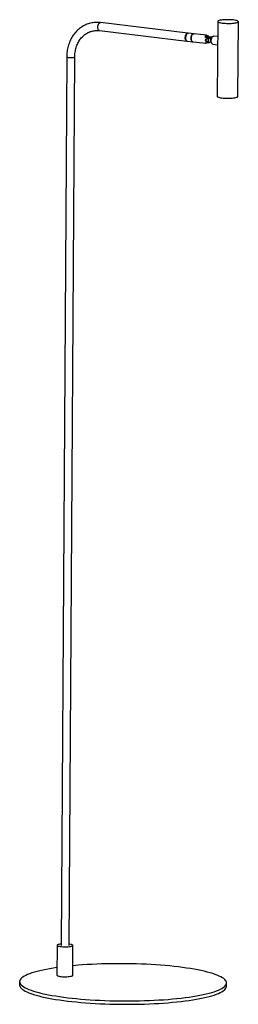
# Model space of a CAD drawing. Header units: millimetres. Extents: x -123 to 194, y 24 to 1448.
import ezdxf

# ---------------------------------------------------------------- set-up
doc = ezdxf.new("R2010")
doc.units = ezdxf.units.MM

msp = doc.modelspace()

# ---------------------------------------------------------------- linework, layer by layer
at = {"color": 7, "linetype": 'Continuous', "lineweight": 25}
for p, q in [((120.7, 1428.8), (-6, 1444)), ((163.9, 1445.6), (163.2, 1337.4)), ((193.2, 1337.2), (193.9, 1445.4)), ((-7.4, 1432.4), (119.3, 1417.2)), ((119.1, 1427.8), (118.8, 1427.4)), ((147.8, 1425.6), (121.1, 1428.8)), ((163.7, 1423.7), (158.2, 1424.3)), ((117.8, 1419), (118, 1418.6)), ((119.7, 1417.2), (146.5, 1414)), ((150.5, 1422.1), (146.3, 1422.6)), ((146.3, 1415.2), (150.5, 1414.7)), ((151.1, 1423.9), (155.4, 1423.4)), ((151.1, 1421.9), (151.1, 1423.9)), ((154.5, 1416.2), (153, 1416.3)), ((156.9, 1412.7), (163.6, 1411.9)), ((-55.1, 1394.1), (-63.3, 109.3)), ((-51.6, 109.2), (-43.4, 1394)), ((-69, 109.4), (-69.3, 66.1)), ((-51.3, 111), (-51.6, 111)), ((-46.3, 65.9), (-46, 109.2)), ((-123.3, 56.8), (-123.3, 51.9)), ((176.7, 50), (176.7, 54.9))]:
    msp.add_line(p, q, dxfattribs=at)
at = {"color": 8, "linetype": 'Continuous', "lineweight": 25, "flags": 128}
for points in [[(-9.9, 1437.3), (-9.8, 1438.8), (-9.5, 1440.2), (-9, 1441.5), (-8.4, 1442.6), (-7.7, 1443.4), (-6.9, 1443.9), (-6.1, 1444), (-6, 1444)], [(-7.4, 1432.4), (-7.7, 1432.5), (-8.4, 1432.9), (-9, 1433.6), (-9.5, 1434.7), (-9.8, 1435.9), (-9.9, 1437.3)], [(-52.4, 1393.2), (-53.5, 1393.4), (-54.4, 1393.6), (-54.9, 1393.8), (-55.1, 1394.1), (-55.1, 1394.1)], [(-43.4, 1394), (-43.5, 1393.9), (-43.8, 1393.7), (-44.5, 1393.4), (-45.5, 1393.2), (-46.8, 1393.1), (-48.2, 1393), (-49.6, 1393), (-51.1, 1393.1), (-52.4, 1393.2)]]:
    msp.add_lwpolyline(points, dxfattribs=at)
at = {"color": 7, "linetype": 'Continuous', "lineweight": 25, "flags": 128}
for points in [[(166.2, 1447), (165.1, 1446.7), (164.4, 1446.3), (163.9, 1445.9), (163.9, 1445.5), (164.2, 1445.1), (164.8, 1444.7), (165.8, 1444.3), (167, 1443.9), (168.6, 1443.6), (170.4, 1443.3), (172.3, 1443.1), (174.5, 1443), (176.7, 1442.9), (179, 1442.8), (181.3, 1442.8), (183.5, 1442.9), (185.6, 1443.1), (187.6, 1443.3), (189.4, 1443.5), (190.9, 1443.8), (192.1, 1444.2), (193, 1444.5), (193.6, 1444.9), (193.9, 1445.3), (193.7, 1445.7), (193.3, 1446.2), (192.5, 1446.5), (191.4, 1446.9), (190, 1447.2), (188.3, 1447.5), (186.4, 1447.8), (184.3, 1448), (182.1, 1448.1), (179.9, 1448.2), (177.6, 1448.2), (175.3, 1448.1), (173.1, 1448), (171.1, 1447.8), (169.2, 1447.6), (167.6, 1447.3), (166.2, 1447)], [(116.9, 1422.2), (117, 1423.6), (117.3, 1425), (117.7, 1426.3), (118.3, 1427.4), (119.1, 1428.2), (119.8, 1428.7), (120.6, 1428.8), (120.9, 1428.8)], [(121.1, 1428.8), (120.8, 1428.8), (120, 1428.6), (119.3, 1428), (118.6, 1427.1), (118, 1425.9), (117.6, 1424.6), (117.3, 1423.1), (117.3, 1421.7)], [(125.3, 1420.7), (125.4, 1422.2), (125.6, 1423.6), (126, 1425), (126.6, 1426.1), (127.3, 1427), (128.1, 1427.6), (128.8, 1427.8), (129.1, 1427.8)], [(129.1, 1427.8), (128.7, 1427.8), (127.9, 1427.5), (127.1, 1426.8), (126.5, 1425.9), (125.9, 1424.7), (125.5, 1423.3), (125.3, 1421.9), (125.3, 1420.4), (125.5, 1419.1), (125.9, 1417.9), (126.4, 1417), (127.1, 1416.4), (127.7, 1416.2)], [(154.4, 1417.7), (154.5, 1419.1), (154.8, 1420.5), (155.3, 1421.8), (155.9, 1422.9), (156.6, 1423.7), (157.4, 1424.2), (158.2, 1424.3), (158.2, 1424.3)], [(119.5, 1417.2), (119, 1417.3), (118.3, 1417.7), (117.7, 1418.4), (117.2, 1419.5), (116.9, 1420.7), (116.9, 1422.2)], [(117.3, 1421.7), (117.4, 1420.3), (117.8, 1419.1), (118.3, 1418.2), (118.9, 1417.5), (119.6, 1417.2), (119.7, 1417.2)], [(127.7, 1416.2), (127.6, 1416.2), (126.9, 1416.5), (126.3, 1417.2), (125.8, 1418.2), (125.5, 1419.4), (125.3, 1420.7)], [(154.4, 1417.4), (154, 1417.4), (153.3, 1417.6)], [(156.9, 1412.7), (156.5, 1412.8), (155.8, 1413.2), (155.2, 1413.9), (154.8, 1415), (154.5, 1416.2), (154.4, 1417.7)], [(163.2, 1337.4), (163.2, 1337.2), (163.5, 1336.8), (164.1, 1336.4), (165.1, 1336.1), (166.3, 1335.7), (167.9, 1335.4), (169.7, 1335.1), (171.6, 1334.9), (173.8, 1334.7), (176, 1334.6), (178.3, 1334.6), (180.6, 1334.6), (182.8, 1334.7), (185, 1334.8), (186.9, 1335), (188.7, 1335.3), (190.2, 1335.6), (191.4, 1335.9), (192.3, 1336.3), (192.9, 1336.7), (193.2, 1337.1), (193.2, 1337.2)], [(-63.3, 111.1), (-64.8, 110.9), (-66.3, 110.7), (-67.5, 110.4), (-68.3, 110), (-68.8, 109.7), (-69, 109.3), (-68.8, 108.9), (-68.2, 108.6), (-67.3, 108.2), (-66, 107.9), (-64.5, 107.7), (-62.7, 107.5), (-60.8, 107.3), (-58.8, 107.2), (-56.8, 107.2), (-54.7, 107.3), (-52.8, 107.4), (-51, 107.5), (-49.4, 107.8), (-48.1, 108), (-47, 108.4), (-46.4, 108.7), (-46, 109.1), (-46.1, 109.4), (-46.5, 109.8), (-47.2, 110.1), (-48.3, 110.5), (-49.7, 110.7), (-51.3, 111), (-51.3, 111)], [(-69.2, 77.2), (-74.5, 76.4), (-79.7, 75.5), (-84.7, 74.6), (-89.4, 73.6), (-93.9, 72.6), (-98, 71.6), (-101.9, 70.5), (-105.5, 69.4), (-108.8, 68.3), (-111.7, 67.1), (-114.3, 65.9), (-116.6, 64.7), (-118.6, 63.4), (-120.2, 62.2), (-121.5, 60.9), (-122.5, 59.6), (-123, 58.3), (-123.3, 57), (-123.2, 55.7), (-122.7, 54.4), (-121.9, 53.1), (-120.7, 51.8), (-119.2, 50.6), (-117.4, 49.3), (-115.2, 48), (-112.7, 46.8), (-109.9, 45.6), (-106.7, 44.4), (-103.2, 43.2), (-99.5, 42.1), (-95.4, 41), (-91.1, 39.9), (-86.4, 38.9), (-81.5, 37.9), (-76.4, 37), (-71, 36.1), (-65.4, 35.2), (-59.6, 34.4), (-53.6, 33.6)], [(-53.6, 33.6), (-47.3, 32.9), (-41, 32.3), (-34.4, 31.7), (-27.7, 31.1), (-20.9, 30.7), (-14, 30.2), (-6.9, 29.9), (0.2, 29.6), (7.3, 29.3), (14.5, 29.1), (21.8, 29), (29, 29), (36.3, 29), (43.5, 29), (50.7, 29.2), (57.8, 29.4), (64.8, 29.6), (71.8, 29.9), (78.7, 30.3), (85.4, 30.7), (92, 31.2), (98.4, 31.8), (104.7, 32.4), (110.8, 33.1), (116.7, 33.8), (122.4, 34.6), (127.9, 35.4), (133.1, 36.3), (138.1, 37.2), (142.8, 38.1), (147.3, 39.1), (151.4, 40.2), (155.3, 41.2), (158.9, 42.3), (162.2, 43.5), (165.1, 44.7), (167.8, 45.8), (170.1, 47.1), (172, 48.3), (173.7, 49.6), (174.9, 50.8), (175.9, 52.1), (176.5, 53.4), (176.7, 54.7), (176.6, 56), (176.1, 57.3), (175.3, 58.6), (174.2, 59.9), (172.7, 61.2), (170.8, 62.4), (168.6, 63.7), (166.1, 64.9), (163.3, 66.1), (160.1, 67.3), (156.7, 68.5), (152.9, 69.6), (148.8, 70.7), (144.5, 71.8), (139.9, 72.8), (135, 73.8), (129.8, 74.8), (124.4, 75.7), (118.8, 76.5), (113, 77.3), (107, 78.1), (100.8, 78.8), (94.4, 79.5), (87.8, 80.1), (81.1, 80.6), (74.3, 81.1), (67.4, 81.5), (60.4, 81.9), (53.3, 82.2), (46.1, 82.4), (38.9, 82.6), (31.7, 82.7), (24.4, 82.8), (17.2, 82.8), (9.9, 82.7), (2.8, 82.6), (-4.4, 82.4), (-11.4, 82.1), (-18.4, 81.8), (-25.2, 81.4), (-32, 81), (-38.6, 80.5), (-45, 79.9), (-46.2, 79.8)], [(-69.3, 66.1), (-69.3, 66), (-69, 65.7), (-68.5, 65.3), (-67.5, 65), (-66.3, 64.7), (-64.8, 64.4), (-63, 64.2), (-61.1, 64), (-59.1, 64), (-57, 63.9), (-55, 64), (-53.1, 64.1), (-51.3, 64.3), (-49.7, 64.5), (-48.3, 64.8), (-47.3, 65.1), (-46.6, 65.4), (-46.3, 65.8), (-46.3, 65.9)], [(-123.3, 51.9), (-123.2, 50.8), (-122.7, 49.5), (-121.9, 48.2), (-120.8, 46.9), (-119.3, 45.6), (-117.4, 44.4), (-115.2, 43.1), (-112.7, 41.9), (-109.9, 40.7), (-106.7, 39.5), (-103.3, 38.3), (-99.5, 37.2), (-95.4, 36.1), (-91.1, 35), (-86.5, 34), (-81.6, 33), (-76.4, 32.1), (-71.1, 31.1), (-65.4, 30.3), (-59.6, 29.5), (-53.6, 28.7)], [(-53.6, 28.7), (-47.4, 28), (-41, 27.4), (-34.4, 26.8), (-27.7, 26.2), (-20.9, 25.7), (-14, 25.3), (-7, 24.9), (0.1, 24.6), (7.3, 24.4), (14.5, 24.2), (21.7, 24.1), (29, 24), (36.2, 24), (43.4, 24.1), (50.6, 24.2), (57.8, 24.4), (64.8, 24.7), (71.8, 25), (78.6, 25.4), (85.4, 25.8), (92, 26.3), (98.4, 26.9), (104.7, 27.5), (110.8, 28.2), (116.7, 28.9), (122.4, 29.6), (127.9, 30.5), (133.1, 31.3), (138.1, 32.2), (142.8, 33.2), (147.2, 34.2), (151.4, 35.2), (155.3, 36.3), (158.9, 37.4), (162.1, 38.6), (165.1, 39.7), (167.7, 40.9), (170, 42.1), (172, 43.4), (173.6, 44.6), (174.9, 45.9), (175.8, 47.2), (176.4, 48.5), (176.7, 49.8), (176.7, 50)]]:
    msp.add_lwpolyline(points, dxfattribs=at)
at = {"color": 7, "linetype": 'Continuous', "lineweight": 25}
for centre, radius, start, end in [((125.3, 1422.4), 8.24, 143.0357, 184.1474), ((123.7, 1421.9), 6.55, 180.0355, 205.4108), ((143.1, 1420.2), 4.37, 336.1671, 359.3454), ((149.1, 1419.1), 1.91, 106.3532, 161.7422), ((149.5, 1418.4), 2.32, 194.0243, 274.4319), ((159.8, 1418.4), 9.99, 158.0946, 169.3774), ((156, 1417.5), 6.17, 190.6156, 206.1834), ((153.9, 1420.4), 1.9, 43.9583, 160.9451)]:
    msp.add_arc(centre, radius, start, end, dxfattribs=at)
for points, knots in [([(-6, 1444), (-6.7, 1444.1), (-8.6, 1444.3), (-11.7, 1444.4), (-15.3, 1444.1), (-18.9, 1443.6), (-22.3, 1442.8), (-25.7, 1441.6), (-29, 1440.2), (-32.2, 1438.5), (-35.2, 1436.5), (-38.1, 1434.2), (-40.7, 1431.7), (-43.2, 1428.9), (-45.5, 1425.9), (-47.6, 1422.7), (-49.4, 1419.3), (-51, 1415.7), (-52.4, 1412), (-53.5, 1408.1), (-54.3, 1404.2), (-54.8, 1400.1), (-55.1, 1396.7), (-55.1, 1394.7), (-55.1, 1394.1)], [0, 0, 0, 0, 0.0267322, 0.0741453, 0.121481, 0.1687223, 0.2158951, 0.2630301, 0.3101536, 0.3572945, 0.4044844, 0.4517501, 0.4991125, 0.5465852, 0.5941745, 0.6418801, 0.6896959, 0.7376118, 0.7856151, 0.8336921, 0.8818295, 0.930015, 0.9782379, 1, 1, 1, 1]), ([(-43.4, 1394), (-43.4, 1394.6), (-43.4, 1396.5), (-43.1, 1399.5), (-42.6, 1403), (-41.8, 1406.4), (-40.8, 1409.7), (-39.5, 1412.8), (-38.1, 1415.8), (-36.4, 1418.6), (-34.5, 1421.1), (-32.4, 1423.5), (-30.1, 1425.6), (-27.7, 1427.5), (-25.1, 1429.1), (-22.4, 1430.4), (-19.6, 1431.4), (-16.6, 1432.1), (-13.6, 1432.5), (-10.6, 1432.7), (-8.5, 1432.5), (-7.4, 1432.4)], [0, 0, 0, 0, 0.026891, 0.07988, 0.132873, 0.185883, 0.238927, 0.292027, 0.34521, 0.398511, 0.451968, 0.505623, 0.559517, 0.613683, 0.668138, 0.722874, 0.777849, 0.832991, 0.888187, 0.943301, 1, 1, 1, 1]), ([(146.3, 1422.6), (146.2, 1422.9), (146.2, 1423.3), (146.1, 1423.8), (146.1, 1423.9), (146.1, 1424.2), (146.1, 1424.3), (146.2, 1424.6), (146.2, 1424.7), (146.3, 1425), (146.4, 1425.1), (146.6, 1425.3), (146.8, 1425.5), (147.2, 1425.6), (147.3, 1425.6), (147.6, 1425.6), (147.8, 1425.6), (148.1, 1425.5), (148.3, 1425.5), (148.6, 1425.4), (148.8, 1425.3), (149.1, 1425.2), (149.3, 1425.1), (149.7, 1424.9), (149.9, 1424.8), (150.4, 1424.5), (150.8, 1424.2), (151.1, 1423.9)], [0, 0, 0, 0, 0.125, 0.125, 0.1875, 0.1875, 0.25, 0.25, 0.3125, 0.3125, 0.375, 0.375, 0.5, 0.5, 0.5625, 0.5625, 0.625, 0.625, 0.6875, 0.6875, 0.75, 0.75, 0.8125, 0.8125, 0.875, 0.875, 1, 1, 1, 1]), ([(146.2, 1423.2), (146.3, 1423.4), (146.4, 1423.9), (146.9, 1424.3), (147.6, 1424.4), (148.5, 1424.1), (149.6, 1423.4), (150.4, 1422.7), (150.6, 1422.2), (150.6, 1422.1)], [0, 0, 0, 0, 0.122872, 0.282039, 0.441494, 0.596384, 0.769029, 0.976394, 1, 1, 1, 1]), ([(148.8, 1414.9), (148.5, 1414.8), (147.8, 1414.3), (146.9, 1414), (146.3, 1413.9), (146, 1414.2), (146.1, 1414.8), (146.2, 1415.2), (146.3, 1415.2)], [0, 0, 0, 0, 0.121785, 0.329709, 0.507734, 0.684452, 0.946342, 1, 1, 1, 1]), ([(150, 1416.3), (149.8, 1416.2), (149.7, 1416.1), (149.5, 1416), (149.4, 1416), (149.2, 1416), (149.1, 1416), (148.9, 1416), (148.8, 1416), (148.6, 1416), (148.5, 1416), (148.2, 1416.1), (148, 1416.2), (147.6, 1416.4), (147.4, 1416.6), (147.2, 1416.8), (147.1, 1416.9), (146.9, 1417.1), (146.9, 1417.2), (146.7, 1417.5), (146.6, 1417.7), (146.4, 1418.1), (146.4, 1418.4), (146.4, 1418.7), (146.4, 1418.8), (146.4, 1419.1), (146.5, 1419.2), (146.5, 1419.4), (146.6, 1419.5), (146.7, 1419.7), (146.7, 1419.8), (146.9, 1420.1), (147.1, 1420.3), (147.4, 1420.5), (147.6, 1420.7), (148, 1420.8), (148.2, 1420.9), (148.6, 1420.9), (148.8, 1420.9), (149.4, 1420.8), (149.7, 1420.5), (150, 1420.2)], [0, 0, 0, 0, 0.0625, 0.0625, 0.09375, 0.09375, 0.125, 0.125, 0.15625, 0.15625, 0.1875, 0.1875, 0.25, 0.25, 0.3125, 0.3125, 0.34375, 0.34375, 0.375, 0.375, 0.4375, 0.4375, 0.5, 0.5, 0.53125, 0.53125, 0.5625, 0.5625, 0.59375, 0.59375, 0.625, 0.625, 0.6875, 0.6875, 0.75, 0.75, 0.8125, 0.8125, 0.875, 0.875, 1, 1, 1, 1]), ([(147.3, 1417.9), (147.2, 1418), (147.2, 1418.2), (147.1, 1418.5), (147.1, 1418.6), (147.1, 1419), (147.1, 1419.1), (147.2, 1419.4), (147.2, 1419.6), (147.3, 1419.7)], [0, 0, 0, 0, 0.25, 0.25, 0.5, 0.5, 0.75, 0.75, 1, 1, 1, 1]), ([(150.6, 1418.4), (150.6, 1418.3), (150.2, 1417.6), (149.5, 1416.9), (148.9, 1416.4), (148.7, 1416.3)], [0, 0, 0, 0, 0.201618, 0.724269, 1, 1, 1, 1]), ([(150, 1416.3), (150.1, 1416.4), (150.2, 1416.5), (150.3, 1416.8), (150.4, 1416.9), (150.5, 1417.2), (150.6, 1417.4), (150.7, 1417.7), (150.7, 1417.9), (150.7, 1418.3), (150.7, 1418.5), (150.6, 1418.9), (150.6, 1419.1), (150.4, 1419.4), (150.4, 1419.6), (150.2, 1419.9), (150.1, 1420.1), (150, 1420.2)], [0, 0, 0, 0, 0.125, 0.125, 0.25, 0.25, 0.375, 0.375, 0.5, 0.5, 0.625, 0.625, 0.75, 0.75, 0.875, 0.875, 1, 1, 1, 1]), ([(150.5, 1422.1), (150.7, 1422.1), (150.9, 1422), (151.3, 1421.9), (151.5, 1421.8), (151.9, 1421.5), (152.1, 1421.4), (152.4, 1421.1), (152.5, 1420.9), (152.8, 1420.5), (152.9, 1420.3), (153.1, 1419.9), (153.2, 1419.7), (153.4, 1419), (153.4, 1418.5), (153.4, 1417.6), (153.3, 1417.1), (153.1, 1416.5), (153.1, 1416.3), (152.9, 1415.9), (152.7, 1415.8), (152.5, 1415.4), (152.3, 1415.3), (152, 1415.1), (151.8, 1415), (151.5, 1414.8), (151.3, 1414.8), (150.9, 1414.7), (150.7, 1414.7), (150.5, 1414.7)], [0, 0, 0, 0, 0.0625, 0.0625, 0.125, 0.125, 0.1875, 0.1875, 0.25, 0.25, 0.3125, 0.3125, 0.375, 0.375, 0.5, 0.5, 0.625, 0.625, 0.6875, 0.6875, 0.75, 0.75, 0.8125, 0.8125, 0.875, 0.875, 0.9375, 0.9375, 1, 1, 1, 1]), ([(153.8, 1422.4), (153.7, 1422.4), (153.3, 1422.2), (152.9, 1421.7), (152.7, 1421.2), (152.7, 1420.7), (152.7, 1420.6)], [0, 0, 0, 0, 0.2473715, 0.5355683, 0.8381534, 1, 1, 1, 1]), ([(153.4, 1418.1), (153.4, 1418.1), (153.6, 1417.9), (153.9, 1417.7), (154.3, 1417.6), (154.4, 1417.6)], [0, 0, 0, 0, 0.010757, 0.647391, 1, 1, 1, 1]), ([(156.2, 1423.1), (156, 1423.2), (155.8, 1423.4), (155.5, 1423.4), (155.4, 1423.4)], [0, 0, 0, 0, 0.532943, 1, 1, 1, 1])]:
    msp.add_open_spline(points, degree=3, knots=knots, dxfattribs=at)

doc.saveas('drawing.dxf')
